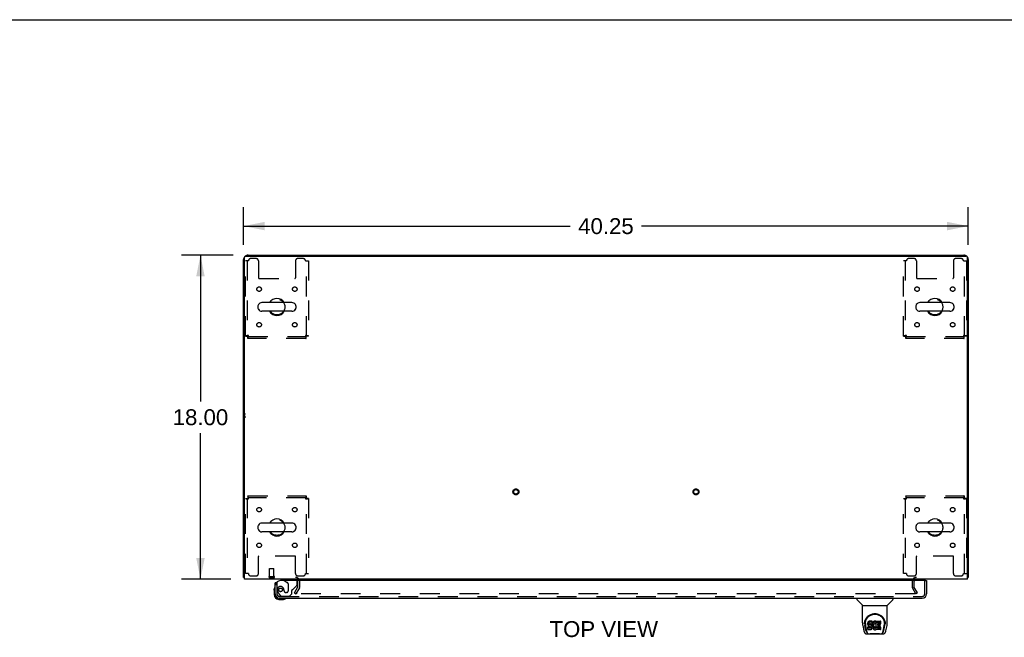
# Model space of a CAD drawing. Header units: inches. Extents: x 0 to 200, y 0 to 129.
# Tile 87 of 97: x 55 to 109, y 95 to 129. Entities that reach past the tile are written whole.
import ezdxf

# ---------------------------------------------------------------- set-up
doc = ezdxf.new("R2010")
doc.units = ezdxf.units.IN
doc.header["$LTSCALE"] = 11
doc.header["$MEASUREMENT"] = 0
doc.linetypes.add('HIDDEN', pattern=[0.2, 0.1, -0.1])
doc.layers.get('0').update_dxf_attribs({"linetype": 'CONTINUOUS'})
for name, color, linetype in [('DEFAULT_2', 8, 'HIDDEN'), ('DIMENSIONS', 7, 'CONTINUOUS'), ('DOOR_ASSEMBLY', 7, 'CONTINUOUS'), ('WITNESSMARKS', 7, 'CONTINUOUS')]:
    doc.layers.add(name, color=color, linetype=linetype)
doc.styles.get("Standard").update_dxf_attribs({"font": 'arial.ttf'})
doc.dimstyles.new('DIMSTYLE_1', dxfattribs={"dimtxt": 0.882353, "dimasz": 1.176471, "dimexe": 0.09, "dimexo": 0.07, "dimgap": 0.0375, "dimtad": 0, "dimtih": 1, "dimtoh": 1, "dimzin": 4, "dimdsep": 46, "dimtxsty": 'Standard', "dimblk": '_FILLED', "dimblk1": '_FILLED', "dimblk2": '_FILLED', "dimcen": 0.09, "dimadec": 3, "dimazin": 1, "dimtfac": 1, "dimtdec": 3, "dimtofl": 0, "dimtmove": 0, "dimatfit": 3, "dimldrblk": '_FILLED', "dimfxl": 0, "dimtolj": 1, "dimtzin": 4, "dimarcsym": 0})

# ---------------------------------------------------------------- blocks, each defined once
blk = doc.blocks.new('_FILLED')
at = {"color": 0, "linetype": 'ByBlock'}
blk.add_solid([(0, 0), (-1, 0.2), (-1, -0.2)], dxfattribs=at)
blk = doc.blocks.new('*D1')
at = {"layer": 'DIMENSIONS', "color": 2, "linetype": 'Continuous'}
for p, q in [((67.118, 116.906), (67.118, 119.004)), ((107.368, 116.906), (107.368, 119.004)), ((67.118, 117.945), (85.26, 117.945)), ((107.368, 117.945), (89.226, 117.945))]:
    blk.add_line(p, q, dxfattribs=at)
at = {"layer": 'DIMENSIONS', "color": 2, "linetype": 'Continuous', "xscale": 1.1764705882, "yscale": 1.1764705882, "zscale": 1.1764705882, "rotation": 180}
blk.add_blockref('_FILLED', (67.118, 117.945), dxfattribs=at)
at = {"layer": 'DIMENSIONS', "color": 2, "linetype": 'Continuous', "xscale": 1.1764705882, "yscale": 1.1764705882, "zscale": 1.1764705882}
blk.add_blockref('_FILLED', (107.368, 117.945), dxfattribs=at)
at = {"layer": 'DIMENSIONS', "color": 2, "linetype": 'Continuous', "insert": (87.243, 118.386), "char_height": 0.8824, "width": 3.08332, "attachment_point": 2, "line_spacing_factor": 0.9}
blk.add_mtext('40.25', dxfattribs=at)
blk = doc.blocks.new('*D7')
at = {"layer": 'DIMENSIONS', "color": 2, "linetype": 'Continuous'}
for p, q in [((66.541, 116.329), (63.665, 116.329)), ((64.724, 116.329), (64.724, 108.211)), ((64.724, 98.329), (64.724, 106.447)), ((66.406, 98.329), (63.665, 98.329))]:
    blk.add_line(p, q, dxfattribs=at)
at = {"layer": 'DIMENSIONS', "color": 2, "linetype": 'Continuous', "xscale": 1.1764705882, "yscale": 1.1764705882, "zscale": 1.1764705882}
for p, rotation in [((64.724, 116.329), 90), ((64.724, 98.329), 270)]:
    blk.add_blockref('_FILLED', p, dxfattribs=dict(at, rotation=rotation))
at = {"layer": 'DIMENSIONS', "color": 2, "linetype": 'Continuous', "insert": (64.724, 107.77), "char_height": 0.8824, "width": 3.08332, "attachment_point": 2, "line_spacing_factor": 0.9}
blk.add_mtext('18.00', dxfattribs=at)

msp = doc.modelspace()

# ---------------------------------------------------------------- linework, layer by layer
at = {"color": 7, "linetype": 'Continuous'}
for p, q in [((0, 129.412), (200, 129.412)), ((74.618, 116.329), (74.618, 116.277)), ((74.618, 116.329), (99.868, 116.329)), ((99.868, 116.329), (99.868, 116.277)), ((67.918, 113.518), (67.918, 113.39)), ((69.803, 113.696), (68.14, 113.696)), ((69.803, 113.213), (68.14, 113.213)), ((70.026, 113.518), (70.026, 113.39)), ((104.46, 113.518), (104.46, 113.39)), ((106.345, 113.696), (104.682, 113.696)), ((106.345, 113.213), (104.682, 113.213)), ((106.568, 113.518), (106.568, 113.39)), ((67.918, 101.268), (67.918, 101.14)), ((69.803, 101.446), (68.14, 101.446)), ((70.026, 101.268), (70.026, 101.14)), ((104.46, 101.268), (104.46, 101.14)), ((106.345, 101.446), (104.682, 101.446)), ((106.568, 101.268), (106.568, 101.14)), ((69.803, 100.963), (68.14, 100.963)), ((106.345, 100.963), (104.682, 100.963)), ((67.17, 98.433), (67.118, 98.433)), ((107.316, 98.433), (107.368, 98.433))]:
    msp.add_line(p, q, dxfattribs=at)
at = {"color": 3, "linetype": 'Continuous'}
for p, q in [((67.118, 98.433), (67.118, 116.083)), ((67.17, 98.329), (67.17, 116.217)), ((67.23, 116.277), (107.256, 116.277)), ((67.364, 116.329), (74.618, 116.329)), ((99.868, 116.329), (107.121, 116.329)), ((107.316, 98.329), (107.316, 116.217)), ((107.368, 116.083), (107.368, 98.433)), ((107.316, 98.329), (67.17, 98.329))]:
    msp.add_line(p, q, dxfattribs=at)
for points in [[(67.145, 98.419), (67.142, 98.42), (67.139, 98.42), (67.136, 98.421), (67.133, 98.422), (67.13, 98.422), (67.128, 98.423), (67.126, 98.424), (67.124, 98.425), (67.122, 98.426), (67.121, 98.427), (67.12, 98.428), (67.119, 98.429), (67.118, 98.43), (67.118, 98.432), (67.118, 98.433)], [(107.333, 98.417), (107.34, 98.419), (107.344, 98.42), (107.347, 98.42), (107.35, 98.421), (107.353, 98.422), (107.355, 98.422), (107.358, 98.423), (107.36, 98.424), (107.362, 98.425), (107.363, 98.426), (107.365, 98.427), (107.366, 98.428), (107.367, 98.429), (107.367, 98.43), (107.368, 98.432), (107.368, 98.433)], [(67.17, 98.413), (67.168, 98.414), (67.164, 98.415), (67.16, 98.416), (67.156, 98.417), (67.152, 98.417), (67.145, 98.419)], [(107.316, 98.413), (107.318, 98.414), (107.322, 98.415), (107.326, 98.416), (107.329, 98.417), (107.333, 98.417)]]:
    msp.add_lwpolyline(points, dxfattribs=at)
for centre, radius, start, end in [((67.364, 116.083), 0.246, 140.5521, 180), ((67.23, 116.217), 0.06, 90, 180), ((67.364, 116.083), 0.246, 90, 129.447), ((107.121, 116.083), 0.246, 50.553, 90), ((107.256, 116.217), 0.06, 0, 90), ((107.121, 116.083), 0.246, 0, 39.4479), ((69.996, 98.187), 0.142, 26.4775, 90), ((104.489, 98.187), 0.142, 90, 153.5225)]:
    msp.add_arc(centre, radius, start, end, dxfattribs=at)
at = {"color": 7, "linetype": 'Continuous'}
for centre, radius, start, end in [((68.972, 113.454), 0.475, 30.5571, 149.4429), ((105.514, 113.454), 0.475, 30.5571, 149.4429), ((68.043, 113.518), 0.125, 146.8152, 180), ((68.043, 113.39), 0.125, 180, 213.1848), ((68.14, 113.454), 0.241, 90, 146.8152), ((68.14, 113.454), 0.241, 213.1848, 270), ((68.972, 113.454), 0.475, 210.5571, 329.4429), ((69.803, 113.454), 0.241, 33.1848, 90), ((69.803, 113.454), 0.241, 270, 326.8152), ((69.901, 113.518), 0.125, 0, 33.1848), ((69.901, 113.39), 0.125, 326.8152, 360), ((104.585, 113.518), 0.125, 146.8152, 180), ((104.585, 113.39), 0.125, 180, 213.1848), ((104.682, 113.454), 0.241, 90, 146.8152), ((104.682, 113.454), 0.241, 213.1848, 270), ((105.514, 113.454), 0.475, 210.5571, 329.4429), ((106.345, 113.454), 0.241, 33.1848, 90), ((106.345, 113.454), 0.241, 270, 326.8152), ((106.443, 113.518), 0.125, 0, 33.1848), ((106.443, 113.39), 0.125, 326.8152, 360), ((68.043, 101.268), 0.125, 146.8152, 180), ((68.14, 101.204), 0.241, 90, 146.8152), ((68.972, 101.204), 0.475, 30.5571, 149.4429), ((69.803, 101.204), 0.241, 33.1848, 90), ((69.901, 101.268), 0.125, 0, 33.1848), ((104.585, 101.268), 0.125, 146.8152, 180), ((104.682, 101.204), 0.241, 90, 146.8152), ((105.514, 101.204), 0.475, 30.5571, 149.4429), ((106.345, 101.204), 0.241, 33.1848, 90), ((106.443, 101.268), 0.125, 0, 33.1848), ((68.043, 101.14), 0.125, 180, 213.1848), ((68.14, 101.204), 0.241, 213.1848, 270), ((68.972, 101.204), 0.475, 210.5571, 329.4429), ((69.803, 101.204), 0.241, 270, 326.8152), ((69.901, 101.14), 0.125, 326.8152, 360), ((104.585, 101.14), 0.125, 180, 213.1848), ((104.682, 101.204), 0.241, 213.1848, 270), ((105.514, 101.204), 0.475, 210.5571, 329.4429), ((106.345, 101.204), 0.241, 270, 326.8152), ((106.443, 101.14), 0.125, 326.8152, 360)]:
    msp.add_arc(centre, radius, start, end, dxfattribs=at)
at = {"layer": 'DEFAULT_2', "color": 8, "linetype": 'HIDDEN'}
for p, q in [((67.222, 111.838), (67.222, 116.017)), ((67.389, 116.017), (67.222, 116.017)), ((67.326, 116.017), (67.326, 111.838)), ((67.816, 116.142), (67.514, 116.142)), ((67.941, 116.017), (67.941, 115.072)), ((70.003, 116.017), (70.003, 115.072)), ((70.43, 116.142), (70.128, 116.142)), ((70.555, 116.017), (70.722, 116.017)), ((70.618, 111.838), (70.618, 116.017)), ((70.722, 116.017), (70.722, 111.838)), ((103.931, 116.017), (103.764, 116.017)), ((103.764, 111.838), (103.764, 116.017)), ((103.868, 116.017), (103.868, 111.838)), ((104.358, 116.142), (104.056, 116.142)), ((104.483, 116.017), (104.483, 115.072)), ((106.545, 116.017), (106.545, 115.072)), ((106.972, 116.142), (106.67, 116.142)), ((107.097, 116.017), (107.264, 116.017)), ((107.16, 111.838), (107.16, 116.017)), ((107.264, 116.017), (107.264, 111.838)), ((67.971, 115.042), (69.973, 115.042)), ((104.513, 115.042), (106.515, 115.042)), ((67.222, 111.838), (67.326, 111.838)), ((67.356, 111.704), (67.356, 111.808)), ((67.356, 111.808), (70.588, 111.808)), ((70.588, 111.704), (67.356, 111.704)), ((70.588, 111.704), (70.588, 111.808)), ((70.722, 111.838), (70.618, 111.838)), ((103.764, 111.838), (103.868, 111.838)), ((103.898, 111.808), (107.13, 111.808)), ((103.898, 111.704), (103.898, 111.808)), ((107.13, 111.704), (103.898, 111.704)), ((107.13, 111.704), (107.13, 111.808)), ((107.264, 111.838), (107.16, 111.838)), ((67.222, 98.642), (67.222, 102.82)), ((67.222, 102.82), (67.326, 102.82)), ((67.326, 102.82), (67.326, 98.642)), ((67.356, 102.954), (67.356, 102.85)), ((67.356, 102.954), (70.588, 102.954)), ((70.588, 102.85), (67.356, 102.85)), ((70.588, 102.954), (70.588, 102.85)), ((70.618, 98.642), (70.618, 102.82)), ((70.722, 102.82), (70.618, 102.82)), ((70.722, 102.82), (70.722, 98.642)), ((103.764, 102.82), (103.868, 102.82)), ((103.764, 98.642), (103.764, 102.82)), ((103.868, 102.82), (103.868, 98.642)), ((103.898, 102.954), (107.13, 102.954)), ((103.898, 102.954), (103.898, 102.85)), ((107.13, 102.85), (103.898, 102.85)), ((107.13, 102.954), (107.13, 102.85)), ((107.264, 102.82), (107.16, 102.82)), ((107.16, 98.642), (107.16, 102.82)), ((107.264, 102.82), (107.264, 98.642)), ((67.941, 98.642), (67.941, 99.587)), ((69.973, 99.617), (67.971, 99.617)), ((70.003, 98.642), (70.003, 99.587)), ((104.483, 98.642), (104.483, 99.587)), ((106.515, 99.617), (104.513, 99.617)), ((106.545, 98.642), (106.545, 99.587)), ((67.389, 98.642), (67.222, 98.642)), ((67.514, 98.517), (67.816, 98.517)), ((68.539, 98.476), (68.823, 98.476)), ((68.539, 98.433), (68.823, 98.433)), ((68.557, 98.476), (68.557, 98.923)), ((68.567, 98.933), (68.795, 98.933)), ((68.805, 98.476), (68.805, 98.923)), ((70.128, 98.517), (70.43, 98.517)), ((70.555, 98.642), (70.722, 98.642)), ((103.931, 98.642), (103.764, 98.642)), ((104.056, 98.517), (104.358, 98.517)), ((106.67, 98.517), (106.972, 98.517)), ((107.097, 98.642), (107.264, 98.642)), ((69.938, 97.569), (70.134, 97.908)), ((70.139, 97.925), (70.139, 98.187)), ((70.243, 97.925), (70.243, 98.187)), ((104.243, 98.187), (104.243, 97.925)), ((104.347, 98.187), (104.347, 97.925)), ((104.547, 97.569), (104.351, 97.908)), ((69.938, 97.569), (70.028, 97.517)), ((70.224, 97.856), (70.028, 97.517)), ((104.411, 97.517), (70.074, 97.517)), ((104.457, 97.517), (104.261, 97.856)), ((104.547, 97.569), (104.457, 97.517))]:
    msp.add_line(p, q, dxfattribs=at)
for points in [[(67.389, 111.871), (67.37, 111.869), (67.352, 111.866), (67.334, 111.864), (67.316, 111.862), (67.3, 111.859), (67.285, 111.857), (67.271, 111.855), (67.258, 111.852), (67.247, 111.85), (67.238, 111.848), (67.231, 111.845), (67.226, 111.843), (67.223, 111.84), (67.222, 111.838)], [(67.389, 111.871), (67.382, 111.869), (67.375, 111.866), (67.368, 111.864), (67.361, 111.862), (67.355, 111.859), (67.35, 111.857), (67.344, 111.855), (67.34, 111.852), (67.335, 111.85), (67.332, 111.848), (67.329, 111.845), (67.327, 111.843), (67.326, 111.84), (67.326, 111.838)], [(67.356, 111.704), (67.358, 111.705), (67.361, 111.708), (67.363, 111.713), (67.365, 111.721), (67.368, 111.73), (67.37, 111.741), (67.372, 111.753), (67.375, 111.767), (67.377, 111.782), (67.379, 111.799), (67.382, 111.816), (67.384, 111.834), (67.386, 111.852), (67.389, 111.871)], [(67.356, 111.808), (67.358, 111.808), (67.361, 111.81), (67.363, 111.812), (67.365, 111.814), (67.368, 111.818), (67.37, 111.822), (67.372, 111.827), (67.375, 111.832), (67.377, 111.838), (67.379, 111.844), (67.382, 111.85), (67.384, 111.857), (67.386, 111.864), (67.389, 111.871)], [(70.618, 111.838), (70.617, 111.84), (70.616, 111.843), (70.614, 111.845), (70.612, 111.848), (70.608, 111.85), (70.604, 111.852), (70.599, 111.855), (70.594, 111.857), (70.588, 111.859), (70.582, 111.862), (70.576, 111.864), (70.569, 111.866), (70.562, 111.869), (70.555, 111.871)], [(70.555, 111.871), (70.557, 111.852), (70.56, 111.834), (70.562, 111.816), (70.564, 111.799), (70.567, 111.782), (70.569, 111.767), (70.571, 111.753), (70.574, 111.741), (70.576, 111.73), (70.578, 111.721), (70.581, 111.713), (70.583, 111.708), (70.585, 111.705), (70.588, 111.704)], [(70.722, 111.838), (70.721, 111.84), (70.718, 111.843), (70.712, 111.845), (70.705, 111.848), (70.696, 111.85), (70.685, 111.852), (70.673, 111.855), (70.659, 111.857), (70.644, 111.859), (70.627, 111.862), (70.61, 111.864), (70.592, 111.866), (70.573, 111.869), (70.555, 111.871)], [(70.555, 111.871), (70.557, 111.864), (70.56, 111.857), (70.562, 111.85), (70.564, 111.844), (70.567, 111.838), (70.569, 111.832), (70.571, 111.827), (70.574, 111.822), (70.576, 111.818), (70.578, 111.814), (70.581, 111.812), (70.583, 111.81), (70.585, 111.808), (70.588, 111.808)], [(103.931, 111.871), (103.912, 111.869), (103.894, 111.866), (103.876, 111.864), (103.858, 111.862), (103.842, 111.859), (103.827, 111.857), (103.813, 111.855), (103.8, 111.852), (103.789, 111.85), (103.78, 111.848), (103.773, 111.845), (103.768, 111.843), (103.765, 111.84), (103.764, 111.838)], [(103.931, 111.871), (103.924, 111.869), (103.917, 111.866), (103.91, 111.864), (103.903, 111.862), (103.897, 111.859), (103.892, 111.857), (103.886, 111.855), (103.882, 111.852), (103.877, 111.85), (103.874, 111.848), (103.871, 111.845), (103.869, 111.843), (103.868, 111.84), (103.868, 111.838)], [(103.898, 111.704), (103.9, 111.705), (103.903, 111.708), (103.905, 111.713), (103.907, 111.721), (103.91, 111.73), (103.912, 111.741), (103.914, 111.753), (103.917, 111.767), (103.919, 111.782), (103.921, 111.799), (103.924, 111.816), (103.926, 111.834), (103.928, 111.852), (103.931, 111.871)], [(103.898, 111.808), (103.9, 111.808), (103.903, 111.81), (103.905, 111.812), (103.907, 111.814), (103.91, 111.818), (103.912, 111.822), (103.914, 111.827), (103.917, 111.832), (103.919, 111.838), (103.921, 111.844), (103.924, 111.85), (103.926, 111.857), (103.928, 111.864), (103.931, 111.871)], [(107.264, 111.838), (107.263, 111.84), (107.26, 111.843), (107.254, 111.845), (107.247, 111.848), (107.238, 111.85), (107.227, 111.852), (107.215, 111.855), (107.201, 111.857), (107.186, 111.859), (107.169, 111.862), (107.152, 111.864), (107.134, 111.866), (107.115, 111.869), (107.097, 111.871)], [(107.097, 111.871), (107.099, 111.864), (107.102, 111.857), (107.104, 111.85), (107.106, 111.844), (107.109, 111.838), (107.111, 111.832), (107.113, 111.827), (107.116, 111.822), (107.118, 111.818), (107.12, 111.814), (107.123, 111.812), (107.125, 111.81), (107.127, 111.808), (107.13, 111.808)], [(107.16, 111.838), (107.159, 111.84), (107.158, 111.843), (107.156, 111.845), (107.154, 111.848), (107.15, 111.85), (107.146, 111.852), (107.141, 111.855), (107.136, 111.857), (107.13, 111.859), (107.124, 111.862), (107.118, 111.864), (107.111, 111.866), (107.104, 111.869), (107.097, 111.871)], [(107.097, 111.871), (107.099, 111.852), (107.102, 111.834), (107.104, 111.816), (107.106, 111.799), (107.109, 111.782), (107.111, 111.767), (107.113, 111.753), (107.116, 111.741), (107.118, 111.73), (107.12, 111.721), (107.123, 111.713), (107.125, 111.708), (107.127, 111.705), (107.13, 111.704)], [(67.222, 102.82), (67.223, 102.818), (67.226, 102.815), (67.231, 102.813), (67.238, 102.811), (67.247, 102.808), (67.258, 102.806), (67.271, 102.804), (67.285, 102.801), (67.3, 102.799), (67.316, 102.797), (67.334, 102.794), (67.352, 102.792), (67.37, 102.789), (67.389, 102.787)], [(67.326, 102.82), (67.326, 102.818), (67.327, 102.815), (67.329, 102.813), (67.332, 102.811), (67.335, 102.808), (67.34, 102.806), (67.344, 102.804), (67.35, 102.801), (67.355, 102.799), (67.361, 102.797), (67.368, 102.794), (67.375, 102.792), (67.382, 102.789), (67.389, 102.787)], [(67.389, 102.787), (67.386, 102.806), (67.384, 102.824), (67.382, 102.842), (67.379, 102.86), (67.377, 102.876), (67.375, 102.891), (67.372, 102.905), (67.37, 102.918), (67.368, 102.928), (67.365, 102.938), (67.363, 102.945), (67.361, 102.95), (67.358, 102.953), (67.356, 102.954)], [(67.389, 102.787), (67.386, 102.794), (67.384, 102.801), (67.382, 102.808), (67.379, 102.814), (67.377, 102.821), (67.375, 102.826), (67.372, 102.832), (67.37, 102.836), (67.368, 102.84), (67.365, 102.844), (67.363, 102.847), (67.361, 102.849), (67.358, 102.85), (67.356, 102.85)], [(70.588, 102.954), (70.585, 102.953), (70.583, 102.95), (70.581, 102.945), (70.578, 102.938), (70.576, 102.928), (70.574, 102.918), (70.571, 102.905), (70.569, 102.891), (70.567, 102.876), (70.564, 102.86), (70.562, 102.842), (70.56, 102.824), (70.557, 102.806), (70.555, 102.787)], [(70.588, 102.85), (70.585, 102.85), (70.583, 102.849), (70.581, 102.847), (70.578, 102.844), (70.576, 102.84), (70.574, 102.836), (70.571, 102.832), (70.569, 102.826), (70.567, 102.821), (70.564, 102.814), (70.562, 102.808), (70.56, 102.801), (70.557, 102.794), (70.555, 102.787)], [(70.555, 102.787), (70.562, 102.789), (70.569, 102.792), (70.576, 102.794), (70.582, 102.797), (70.588, 102.799), (70.594, 102.801), (70.599, 102.804), (70.604, 102.806), (70.608, 102.808), (70.612, 102.811), (70.614, 102.813), (70.616, 102.815), (70.617, 102.818), (70.618, 102.82)], [(70.555, 102.787), (70.573, 102.789), (70.592, 102.792), (70.61, 102.794), (70.627, 102.797), (70.644, 102.799), (70.659, 102.801), (70.673, 102.804), (70.685, 102.806), (70.696, 102.808), (70.705, 102.811), (70.712, 102.813), (70.718, 102.815), (70.721, 102.818), (70.722, 102.82)], [(103.764, 102.82), (103.765, 102.818), (103.768, 102.815), (103.773, 102.813), (103.78, 102.811), (103.789, 102.808), (103.8, 102.806), (103.813, 102.804), (103.827, 102.801), (103.842, 102.799), (103.858, 102.797), (103.876, 102.794), (103.894, 102.792), (103.912, 102.789), (103.931, 102.787)], [(103.868, 102.82), (103.868, 102.818), (103.869, 102.815), (103.871, 102.813), (103.874, 102.811), (103.877, 102.808), (103.882, 102.806), (103.886, 102.804), (103.892, 102.801), (103.897, 102.799), (103.903, 102.797), (103.91, 102.794), (103.917, 102.792), (103.924, 102.789), (103.931, 102.787)], [(103.931, 102.787), (103.928, 102.806), (103.926, 102.824), (103.924, 102.842), (103.921, 102.86), (103.919, 102.876), (103.917, 102.891), (103.914, 102.905), (103.912, 102.918), (103.91, 102.928), (103.907, 102.938), (103.905, 102.945), (103.903, 102.95), (103.9, 102.953), (103.898, 102.954)], [(103.931, 102.787), (103.928, 102.794), (103.926, 102.801), (103.924, 102.808), (103.921, 102.814), (103.919, 102.821), (103.917, 102.826), (103.914, 102.832), (103.912, 102.836), (103.91, 102.84), (103.907, 102.844), (103.905, 102.847), (103.903, 102.849), (103.9, 102.85), (103.898, 102.85)], [(107.13, 102.954), (107.127, 102.953), (107.125, 102.95), (107.123, 102.945), (107.12, 102.938), (107.118, 102.928), (107.116, 102.918), (107.113, 102.905), (107.111, 102.891), (107.109, 102.876), (107.106, 102.86), (107.104, 102.842), (107.102, 102.824), (107.099, 102.806), (107.097, 102.787)], [(107.13, 102.85), (107.127, 102.85), (107.125, 102.849), (107.123, 102.847), (107.12, 102.844), (107.118, 102.84), (107.116, 102.836), (107.113, 102.832), (107.111, 102.826), (107.109, 102.821), (107.106, 102.814), (107.104, 102.808), (107.102, 102.801), (107.099, 102.794), (107.097, 102.787)], [(107.097, 102.787), (107.115, 102.789), (107.134, 102.792), (107.152, 102.794), (107.169, 102.797), (107.186, 102.799), (107.201, 102.801), (107.215, 102.804), (107.227, 102.806), (107.238, 102.808), (107.247, 102.811), (107.254, 102.813), (107.26, 102.815), (107.263, 102.818), (107.264, 102.82)], [(107.097, 102.787), (107.104, 102.789), (107.111, 102.792), (107.118, 102.794), (107.124, 102.797), (107.13, 102.799), (107.136, 102.801), (107.141, 102.804), (107.146, 102.806), (107.15, 102.808), (107.154, 102.811), (107.156, 102.813), (107.158, 102.815), (107.159, 102.818), (107.16, 102.82)], [(70.056, 97.542), (70.056, 97.54), (70.055, 97.538), (70.055, 97.537), (70.054, 97.535), (70.054, 97.534)], [(70.054, 97.534), (70.054, 97.533), (70.055, 97.531), (70.055, 97.53), (70.056, 97.528), (70.056, 97.526), (70.057, 97.525), (70.058, 97.523), (70.06, 97.522), (70.061, 97.521), (70.063, 97.52)], [(70.074, 97.517), (70.072, 97.517), (70.07, 97.517), (70.068, 97.517), (70.066, 97.518), (70.065, 97.519), (70.063, 97.52)], [(104.431, 97.534), (104.431, 97.533), (104.431, 97.531), (104.431, 97.53), (104.43, 97.528), (104.429, 97.526), (104.428, 97.525), (104.427, 97.523), (104.426, 97.522), (104.424, 97.521), (104.423, 97.52), (104.421, 97.519), (104.419, 97.518), (104.417, 97.517), (104.415, 97.517), (104.413, 97.517), (104.411, 97.517)], [(104.429, 97.542), (104.43, 97.54), (104.431, 97.538), (104.431, 97.537), (104.431, 97.535), (104.431, 97.534)]]:
    msp.add_lwpolyline(points, dxfattribs=at)
for centre, radius in [((67.982, 114.444), 0.125), ((69.961, 114.444), 0.125), ((104.524, 114.444), 0.125), ((106.503, 114.444), 0.125), ((68.972, 113.454), 0.438), ((105.514, 113.454), 0.438), ((67.982, 112.465), 0.125), ((69.961, 112.465), 0.125), ((104.524, 112.465), 0.125), ((106.503, 112.465), 0.125), ((82.243, 103.183), 0.164), ((82.243, 103.183), 0.124), ((92.243, 103.183), 0.164), ((92.243, 103.183), 0.124), ((67.982, 102.194), 0.125), ((69.961, 102.194), 0.125), ((104.524, 102.194), 0.125), ((106.503, 102.194), 0.125), ((68.972, 101.204), 0.438), ((105.514, 101.204), 0.438), ((67.982, 100.215), 0.125), ((69.961, 100.215), 0.125), ((104.524, 100.215), 0.125), ((106.503, 100.215), 0.125)]:
    msp.add_circle(centre, radius, dxfattribs=at)
for centre, radius, start, end in [((67.514, 116.017), 0.125, 90, 180), ((67.816, 116.017), 0.125, 0, 90), ((70.128, 116.017), 0.125, 90, 180), ((70.43, 116.017), 0.125, 0, 90), ((104.056, 116.017), 0.125, 90, 180), ((104.358, 116.017), 0.125, 0, 90), ((106.67, 116.017), 0.125, 90, 180), ((106.972, 116.017), 0.125, 0, 90), ((67.971, 115.072), 0.03, 180, 270), ((69.973, 115.072), 0.03, 270, 360), ((104.513, 115.072), 0.03, 180, 270), ((106.515, 115.072), 0.03, 270, 360), ((67.971, 99.587), 0.03, 90, 180), ((69.973, 99.587), 0.03, 0, 90), ((104.513, 99.587), 0.03, 90, 180), ((106.515, 99.587), 0.03, 0, 90), ((67.514, 98.642), 0.125, 180, 270), ((67.816, 98.642), 0.125, 270, 360), ((68.539, 98.455), 0.0215, 90, 270), ((68.567, 98.923), 0.01, 90, 180), ((68.795, 98.923), 0.01, 0, 90), ((68.823, 98.455), 0.0215, 270, 90), ((69.996, 98.187), 0.246, 0, 90), ((70.128, 98.642), 0.125, 180, 270), ((70.43, 98.642), 0.125, 270, 360), ((104.056, 98.642), 0.125, 180, 270), ((104.489, 98.187), 0.246, 90, 180), ((104.358, 98.642), 0.125, 270, 360), ((106.67, 98.642), 0.125, 180, 270), ((106.972, 98.642), 0.125, 270, 360), ((69.996, 98.187), 0.142, 0, 26.4775), ((70.106, 97.925), 0.033, 330, 360), ((70.106, 97.925), 0.137, 330, 360), ((104.38, 97.925), 0.137, 180, 210), ((104.489, 98.187), 0.142, 153.5225, 180), ((104.38, 97.925), 0.033, 180, 210)]:
    msp.add_arc(centre, radius, start, end, dxfattribs=at)
at = {"layer": 'DOOR_ASSEMBLY', "color": 3, "linetype": 'Continuous'}
for p, q in [((68.868, 97.518), (68.868, 98.125)), ((104.993, 98.25), (69.16, 98.25)), ((105.055, 98.25), (105.055, 97.518)), ((69.114, 97.271), (104.809, 97.271))]:
    msp.add_line(p, q, dxfattribs=at)
at = {"layer": 'DOOR_ASSEMBLY', "color": 7, "linetype": 'Continuous'}
for p, q in [((68.943, 98.125), (68.868, 98.125)), ((69.31, 98.329), (69.31, 98.29)), ((69.31, 98.29), (69.379, 98.25)), ((104.993, 98.25), (105.055, 98.25)), ((68.808, 97.73), (68.811, 97.768)), ((68.808, 97.73), (68.808, 97.474)), ((68.868, 97.518), (68.868, 97.474)), ((69.071, 97.271), (69.114, 97.271)), ((69.071, 97.211), (69.327, 97.211)), ((69.365, 97.214), (69.327, 97.211)), ((101.176, 97.271), (101.176, 97.209)), ((101.486, 96.883), (101.188, 97.181)), ((101.491, 96.877), (102.869, 96.877)), ((101.491, 95.905), (101.491, 96.877)), ((102.869, 95.906), (102.869, 96.877)), ((102.875, 96.883), (103.173, 97.181)), ((103.184, 97.271), (103.184, 97.209)), ((101.506, 95.762), (101.572, 95.457)), ((101.609, 95.851), (101.609, 95.85)), ((101.617, 95.937), (101.615, 95.873)), ((101.679, 95.485), (101.626, 95.755)), ((101.653, 95.864), (101.653, 95.84)), ((101.663, 95.743), (101.72, 95.45)), ((101.796, 95.909), (101.794, 95.885)), ((101.794, 95.819), (101.794, 95.885)), ((101.796, 95.842), (101.794, 95.819)), ((101.794, 95.819), (101.795, 95.795)), ((101.795, 95.795), (101.799, 95.771)), ((101.801, 95.932), (101.796, 95.909)), ((101.796, 95.842), (101.796, 95.909)), ((101.801, 95.866), (101.796, 95.842)), ((101.799, 95.771), (101.807, 95.749)), ((101.81, 95.955), (101.801, 95.932)), ((101.801, 95.866), (101.801, 95.932)), ((101.81, 95.888), (101.801, 95.866)), ((101.807, 95.749), (101.82, 95.729)), ((101.824, 95.975), (101.81, 95.955)), ((101.81, 95.888), (101.81, 95.955)), ((101.824, 95.908), (101.81, 95.888)), ((101.82, 95.729), (101.836, 95.711)), ((101.833, 95.983), (101.824, 95.975)), ((101.824, 95.908), (101.824, 95.975)), ((101.833, 95.916), (101.824, 95.908)), ((101.842, 95.989), (101.833, 95.983)), ((101.833, 95.916), (101.833, 95.983)), ((101.842, 95.922), (101.833, 95.916)), ((101.836, 95.711), (101.856, 95.698)), ((101.864, 95.999), (101.842, 95.989)), ((101.842, 95.922), (101.842, 95.989)), ((101.864, 95.932), (101.842, 95.922)), ((101.856, 95.698), (101.867, 95.694)), ((101.887, 96.006), (101.864, 95.999)), ((101.864, 95.932), (101.864, 95.999)), ((101.887, 95.939), (101.864, 95.932)), ((101.865, 95.807), (101.866, 95.822)), ((101.866, 95.799), (101.865, 95.807)), ((101.866, 95.822), (101.868, 95.837)), ((101.866, 95.799), (101.866, 95.822)), ((101.868, 95.792), (101.866, 95.799)), ((101.868, 95.837), (101.871, 95.844)), ((101.868, 95.792), (101.868, 95.837)), ((101.873, 95.786), (101.868, 95.792)), ((101.871, 95.844), (101.877, 95.848)), ((101.873, 95.786), (101.873, 95.845)), ((101.879, 95.782), (101.873, 95.786)), ((101.877, 95.848), (101.891, 95.853)), ((101.879, 95.848), (101.878, 95.849)), ((101.893, 95.844), (101.879, 95.848)), ((101.879, 95.782), (101.879, 95.848)), ((101.893, 95.778), (101.879, 95.782)), ((102.027, 96.006), (101.887, 96.006)), ((101.887, 95.939), (101.887, 96.006)), ((102.027, 95.939), (101.887, 95.939)), ((101.891, 95.853), (101.906, 95.854)), ((101.917, 95.845), (101.893, 95.844)), ((101.893, 95.778), (101.893, 95.844)), ((101.917, 95.778), (101.893, 95.778)), ((101.906, 95.854), (102.019, 95.854)), ((101.941, 95.844), (101.917, 95.845)), ((101.917, 95.778), (101.917, 95.845)), ((101.941, 95.777), (101.917, 95.778)), ((101.965, 95.839), (101.941, 95.844)), ((101.941, 95.777), (101.941, 95.844)), ((101.965, 95.772), (101.941, 95.777)), ((101.976, 95.834), (101.965, 95.839)), ((101.965, 95.772), (101.965, 95.839)), ((101.976, 95.767), (101.965, 95.772)), ((101.986, 95.827), (101.976, 95.834)), ((101.976, 95.767), (101.976, 95.834)), ((101.986, 95.76), (101.976, 95.767)), ((102.003, 95.81), (101.986, 95.827)), ((101.986, 95.76), (101.986, 95.827)), ((102.003, 95.744), (101.986, 95.76)), ((102.016, 95.79), (102.003, 95.81)), ((102.003, 95.744), (102.003, 95.81)), ((102.016, 95.724), (102.003, 95.744)), ((102.025, 95.768), (102.016, 95.79)), ((102.016, 95.724), (102.016, 95.79)), ((102.025, 95.701), (102.016, 95.724)), ((102.019, 95.854), (102.025, 95.855)), ((102.025, 95.855), (102.026, 95.86)), ((102.026, 95.764), (102.025, 95.768)), ((102.025, 95.701), (102.025, 95.768)), ((102.032, 95.678), (102.025, 95.701)), ((102.026, 95.86), (102.028, 95.873)), ((102.031, 95.842), (102.026, 95.798)), ((102.026, 95.731), (102.026, 95.798)), ((102.031, 95.775), (102.026, 95.731)), ((102.026, 95.731), (102.027, 95.709)), ((102.028, 95.963), (102.027, 96.006)), ((102.027, 95.939), (102.027, 96.006)), ((102.028, 95.896), (102.027, 95.939)), ((102.027, 95.709), (102.03, 95.687)), ((102.028, 95.896), (102.028, 95.963)), ((102.028, 95.873), (102.028, 95.896)), ((102.035, 95.864), (102.031, 95.842)), ((102.031, 95.775), (102.031, 95.842)), ((102.035, 95.797), (102.031, 95.775)), ((102.041, 95.885), (102.035, 95.864)), ((102.035, 95.797), (102.035, 95.864)), ((102.041, 95.819), (102.035, 95.797)), ((102.05, 95.906), (102.041, 95.885)), ((102.041, 95.819), (102.041, 95.885)), ((102.05, 95.839), (102.041, 95.819)), ((102.061, 95.926), (102.05, 95.906)), ((102.05, 95.839), (102.05, 95.906)), ((102.061, 95.859), (102.05, 95.839)), ((102.073, 95.944), (102.061, 95.926)), ((102.061, 95.859), (102.061, 95.926)), ((102.073, 95.877), (102.061, 95.859)), ((102.088, 95.961), (102.073, 95.944)), ((102.073, 95.877), (102.073, 95.944)), ((102.088, 95.894), (102.073, 95.877)), ((102.104, 95.976), (102.088, 95.961)), ((102.088, 95.894), (102.088, 95.961)), ((102.104, 95.909), (102.088, 95.894)), ((102.1, 95.773), (102.096, 95.747)), ((102.096, 95.747), (102.096, 95.72)), ((102.096, 95.72), (102.097, 95.706)), ((102.097, 95.706), (102.097, 95.747)), ((102.097, 95.706), (102.1, 95.694)), ((102.099, 95.766), (102.1, 95.76)), ((102.103, 95.786), (102.1, 95.773)), ((102.1, 95.76), (102.11, 95.736)), ((102.1, 95.694), (102.1, 95.76)), ((102.109, 95.798), (102.103, 95.786)), ((102.123, 95.989), (102.104, 95.976)), ((102.104, 95.909), (102.104, 95.976)), ((102.123, 95.922), (102.104, 95.909)), ((102.123, 95.821), (102.109, 95.798)), ((102.11, 95.736), (102.124, 95.713)), ((102.11, 95.669), (102.11, 95.736)), ((102.143, 95.998), (102.123, 95.989)), ((102.123, 95.922), (102.123, 95.989)), ((102.143, 95.931), (102.123, 95.922)), ((102.132, 95.831), (102.123, 95.821)), ((102.124, 95.713), (102.132, 95.702)), ((102.124, 95.646), (102.124, 95.713)), ((102.142, 95.839), (102.132, 95.831)), ((102.132, 95.702), (102.143, 95.694)), ((102.132, 95.636), (102.132, 95.702)), ((102.167, 95.849), (102.142, 95.839)), ((102.165, 96.002), (102.143, 95.998)), ((102.143, 95.931), (102.143, 95.998)), ((102.165, 95.936), (102.143, 95.931)), ((102.187, 96.005), (102.165, 96.002)), ((102.165, 95.936), (102.165, 96.002)), ((102.187, 95.938), (102.165, 95.936)), ((102.18, 95.853), (102.167, 95.849)), ((102.194, 95.853), (102.18, 95.853)), ((102.187, 96.005), (102.21, 96.004)), ((102.187, 95.938), (102.187, 96.005)), ((102.21, 95.937), (102.187, 95.938)), ((102.207, 95.849), (102.194, 95.853)), ((102.219, 95.844), (102.207, 95.849)), ((102.221, 96.003), (102.21, 96.004)), ((102.21, 95.937), (102.21, 96.004)), ((102.221, 95.936), (102.21, 95.937)), ((102.231, 95.999), (102.221, 96.003)), ((102.221, 95.936), (102.221, 96.003)), ((102.231, 95.932), (102.221, 95.936)), ((102.251, 95.915), (102.225, 95.847)), ((102.25, 95.987), (102.231, 95.999)), ((102.231, 95.932), (102.231, 95.999)), ((102.25, 95.92), (102.231, 95.932)), ((102.231, 95.69), (102.242, 95.697)), ((102.242, 95.697), (102.242, 95.631)), ((102.25, 95.987), (102.25, 95.92)), ((102.252, 95.984), (102.252, 95.92)), ((102.26, 96.004), (102.497, 96.004)), ((102.26, 95.612), (102.26, 96.004)), ((102.26, 95.937), (102.497, 95.937)), ((102.33, 95.849), (102.33, 95.782)), ((102.497, 95.854), (102.335, 95.854)), ((102.335, 95.844), (102.466, 95.844)), ((102.335, 95.778), (102.466, 95.778)), ((102.47, 95.7), (102.47, 95.84)), ((102.501, 95.858), (102.501, 96)), ((102.641, 95.45), (102.697, 95.739)), ((102.682, 95.485), (102.735, 95.755)), ((102.697, 95.74), (102.698, 95.743)), ((102.744, 95.937), (102.745, 95.873)), ((102.751, 95.85), (102.751, 95.851)), ((102.789, 95.457), (102.854, 95.762)), ((101.696, 95.303), (102.665, 95.303)), ((101.737, 95.381), (101.73, 95.381)), ((101.736, 95.386), (101.739, 95.376)), ((101.74, 95.375), (101.739, 95.376)), ((101.782, 95.303), (101.776, 95.303)), ((101.782, 95.303), (101.781, 95.303)), ((101.797, 95.533), (101.797, 95.674)), ((101.86, 95.679), (101.801, 95.679)), ((101.801, 95.612), (101.801, 95.679)), ((101.86, 95.613), (101.801, 95.612)), ((101.802, 95.528), (101.946, 95.528)), ((101.921, 95.68), (101.86, 95.679)), ((101.86, 95.613), (101.86, 95.679)), ((101.921, 95.613), (101.86, 95.613)), ((101.867, 95.694), (101.879, 95.692)), ((101.879, 95.692), (101.927, 95.692)), ((101.936, 95.681), (101.921, 95.68)), ((101.921, 95.613), (101.921, 95.68)), ((101.936, 95.614), (101.921, 95.613)), ((101.927, 95.692), (101.934, 95.691)), ((101.934, 95.691), (101.941, 95.688)), ((101.943, 95.684), (101.936, 95.681)), ((101.936, 95.614), (101.936, 95.681)), ((101.943, 95.617), (101.936, 95.614)), ((101.941, 95.688), (101.947, 95.684)), ((101.945, 95.686), (101.943, 95.684)), ((101.943, 95.617), (101.943, 95.684)), ((101.948, 95.623), (101.943, 95.617)), ((101.946, 95.528), (101.957, 95.529)), ((101.947, 95.684), (101.952, 95.678)), ((101.948, 95.623), (101.948, 95.682)), ((101.958, 95.635), (101.948, 95.623)), ((101.952, 95.678), (101.959, 95.664)), ((101.957, 95.529), (101.969, 95.533)), ((101.958, 95.635), (101.958, 95.666)), ((101.96, 95.642), (101.958, 95.635)), ((101.959, 95.664), (101.961, 95.649)), ((101.96, 95.642), (101.96, 95.654)), ((101.961, 95.649), (101.96, 95.642)), ((101.969, 95.533), (101.988, 95.547)), ((101.988, 95.547), (102.005, 95.564)), ((102.005, 95.564), (102.012, 95.574)), ((102.012, 95.574), (102.018, 95.585)), ((102.018, 95.585), (102.026, 95.607)), ((102.026, 95.607), (102.032, 95.63)), ((102.03, 95.687), (102.035, 95.665)), ((102.034, 95.654), (102.032, 95.678)), ((102.032, 95.63), (102.034, 95.654)), ((102.034, 95.654), (102.034, 95.669)), ((102.035, 95.665), (102.042, 95.644)), ((102.042, 95.644), (102.063, 95.604)), ((102.063, 95.604), (102.076, 95.586)), ((102.076, 95.586), (102.091, 95.569)), ((102.091, 95.569), (102.107, 95.554)), ((102.1, 95.694), (102.11, 95.669)), ((102.107, 95.554), (102.125, 95.541)), ((102.11, 95.669), (102.124, 95.646)), ((102.124, 95.646), (102.132, 95.636)), ((102.125, 95.541), (102.135, 95.535)), ((102.132, 95.636), (102.143, 95.627)), ((102.135, 95.535), (102.145, 95.532)), ((102.143, 95.694), (102.154, 95.686)), ((102.143, 95.627), (102.143, 95.694)), ((102.143, 95.627), (102.154, 95.619)), ((102.145, 95.532), (102.167, 95.526)), ((102.154, 95.686), (102.166, 95.681)), ((102.154, 95.619), (102.154, 95.686)), ((102.154, 95.619), (102.166, 95.615)), ((102.166, 95.681), (102.179, 95.679)), ((102.166, 95.615), (102.166, 95.681)), ((102.166, 95.615), (102.179, 95.612)), ((102.167, 95.526), (102.189, 95.524)), ((102.179, 95.679), (102.193, 95.679)), ((102.179, 95.612), (102.179, 95.679)), ((102.179, 95.612), (102.193, 95.612)), ((102.189, 95.524), (102.211, 95.527)), ((102.193, 95.679), (102.206, 95.68)), ((102.193, 95.612), (102.193, 95.679)), ((102.193, 95.612), (102.206, 95.614)), ((102.206, 95.68), (102.219, 95.685)), ((102.206, 95.614), (102.206, 95.68)), ((102.206, 95.614), (102.219, 95.618)), ((102.211, 95.527), (102.232, 95.534)), ((102.219, 95.685), (102.231, 95.69)), ((102.219, 95.618), (102.219, 95.685)), ((102.219, 95.618), (102.231, 95.623)), ((102.231, 95.623), (102.231, 95.69)), ((102.231, 95.623), (102.242, 95.631)), ((102.232, 95.534), (102.251, 95.545)), ((102.248, 95.696), (102.26, 95.679)), ((102.248, 95.63), (102.26, 95.612)), ((102.262, 95.545), (102.251, 95.545)), ((102.251, 95.545), (102.251, 95.545)), ((102.262, 95.532), (102.262, 95.545)), ((102.497, 95.528), (102.266, 95.528)), ((102.331, 95.691), (102.331, 95.613)), ((102.466, 95.695), (102.336, 95.695)), ((102.336, 95.676), (102.497, 95.676)), ((102.336, 95.609), (102.497, 95.609)), ((102.502, 95.532), (102.502, 95.671)), ((102.58, 95.303), (102.579, 95.303)), ((102.621, 95.376), (102.625, 95.386)), ((102.621, 95.375), (102.621, 95.376)), ((102.63, 95.381), (102.623, 95.381))]:
    msp.add_line(p, q, dxfattribs=at)
at = {"layer": 'DOOR_ASSEMBLY', "color": 8, "linetype": 'HIDDEN'}
for p, q in [((68.972, 98.125), (68.972, 97.518)), ((69.94, 98.329), (69.31, 98.329)), ((69.379, 98.25), (69.548, 98.152)), ((69.598, 98.066), (69.598, 97.686)), ((69.848, 97.76), (70.068, 97.979)), ((70.097, 98.05), (70.097, 98.172)), ((104.951, 97.518), (104.951, 98.25)), ((69.046, 97.574), (69.148, 97.43)), ((69.114, 97.375), (104.809, 97.375)), ((69.212, 97.396), (69.664, 97.396)), ((69.369, 97.686), (69.369, 97.675)), ((69.5, 97.588), (69.467, 97.588)), ((69.664, 97.396), (69.79, 97.522)), ((69.79, 97.522), (69.79, 97.701))]:
    msp.add_line(p, q, dxfattribs=at)
at = {"layer": 'DOOR_ASSEMBLY', "color": 7, "linetype": 'Continuous'}
for points in [[(101.61, 95.863), (101.612, 95.905), (101.619, 95.955), (101.63, 96.001), (101.644, 96.046), (101.661, 96.087), (101.681, 96.127), (101.703, 96.164), (101.728, 96.199), (101.755, 96.232), (101.785, 96.262), (101.816, 96.29), (101.85, 96.316), (101.886, 96.339), (101.923, 96.36), (101.963, 96.378), (102.004, 96.393), (102.047, 96.405), (102.091, 96.414), (102.136, 96.419), (102.181, 96.421), (102.226, 96.419), (102.27, 96.414), (102.314, 96.405), (102.357, 96.393), (102.398, 96.378), (102.438, 96.36), (102.475, 96.339), (102.511, 96.316), (102.545, 96.29), (102.576, 96.262), (102.606, 96.231), (102.633, 96.198), (102.658, 96.163), (102.68, 96.126), (102.7, 96.087), (102.717, 96.045), (102.731, 96.001), (102.742, 95.954), (102.749, 95.904), (102.751, 95.863)], [(101.653, 95.864), (101.654, 95.884), (101.655, 95.908), (101.658, 95.932), (101.662, 95.956), (101.666, 95.979), (101.672, 96.002), (101.679, 96.025), (101.686, 96.047), (101.695, 96.069), (101.704, 96.09), (101.715, 96.11), (101.726, 96.13), (101.737, 96.149), (101.749, 96.167), (101.762, 96.184), (101.775, 96.201), (101.789, 96.216), (101.803, 96.231), (101.817, 96.246), (101.832, 96.259), (101.847, 96.272), (101.862, 96.284), (101.878, 96.295), (101.893, 96.306), (101.909, 96.315), (101.925, 96.324), (101.941, 96.333), (101.957, 96.341), (101.972, 96.348), (101.988, 96.354), (102.004, 96.36), (102.02, 96.366), (102.036, 96.37), (102.052, 96.375), (102.068, 96.378), (102.084, 96.382), (102.1, 96.384), (102.116, 96.387), (102.132, 96.388), (102.148, 96.39), (102.164, 96.39), (102.18, 96.391), (102.195, 96.39), (102.211, 96.39), (102.227, 96.388), (102.243, 96.387), (102.259, 96.385), (102.275, 96.382), (102.291, 96.379), (102.307, 96.375), (102.323, 96.371), (102.339, 96.366), (102.355, 96.361), (102.371, 96.355), (102.387, 96.348), (102.403, 96.341), (102.419, 96.333), (102.435, 96.325), (102.451, 96.316), (102.467, 96.306), (102.482, 96.296), (102.497, 96.284), (102.513, 96.272), (102.528, 96.26), (102.543, 96.246), (102.557, 96.232), (102.571, 96.217), (102.585, 96.201), (102.598, 96.185), (102.611, 96.167), (102.623, 96.149), (102.635, 96.13), (102.646, 96.111), (102.656, 96.09), (102.665, 96.069), (102.674, 96.048), (102.682, 96.026), (102.688, 96.003), (102.694, 95.98), (102.699, 95.956), (102.703, 95.932), (102.705, 95.908), (102.707, 95.884), (102.707, 95.864)], [(101.491, 95.905), (101.492, 95.873), (101.495, 95.833), (101.501, 95.793), (101.506, 95.762)], [(101.609, 95.851), (101.609, 95.856), (101.61, 95.863)], [(101.653, 95.84), (101.654, 95.824), (101.655, 95.796), (101.658, 95.768), (101.663, 95.743)], [(102.698, 95.743), (102.699, 95.746), (102.699, 95.75), (102.7, 95.752), (102.7, 95.755), (102.701, 95.759), (102.701, 95.762), (102.702, 95.765), (102.702, 95.769), (102.703, 95.772), (102.703, 95.776), (102.704, 95.78), (102.704, 95.784), (102.705, 95.788), (102.705, 95.792), (102.705, 95.796), (102.706, 95.8), (102.706, 95.805), (102.706, 95.809), (102.707, 95.814), (102.707, 95.818), (102.707, 95.823), (102.707, 95.828), (102.707, 95.833), (102.707, 95.838), (102.707, 95.864)], [(102.751, 95.863), (102.751, 95.856), (102.751, 95.851)], [(102.854, 95.762), (102.86, 95.793), (102.865, 95.832), (102.868, 95.872), (102.869, 95.906)], [(101.572, 95.457), (101.574, 95.444), (101.579, 95.426), (101.584, 95.409), (101.589, 95.394), (101.595, 95.38), (101.601, 95.368), (101.608, 95.357), (101.615, 95.346), (101.623, 95.336), (101.632, 95.327), (101.642, 95.319), (101.654, 95.313), (101.666, 95.308), (101.679, 95.304), (101.692, 95.303), (101.696, 95.303)], [(101.72, 95.45), (101.722, 95.438), (101.725, 95.424), (101.729, 95.411), (101.732, 95.398), (101.736, 95.386)], [(101.74, 95.375), (101.745, 95.363), (101.751, 95.35), (101.757, 95.339), (101.764, 95.33), (101.771, 95.322), (101.78, 95.315), (101.789, 95.31), (101.798, 95.305), (101.808, 95.303), (101.816, 95.303)], [(101.801, 95.679), (101.801, 95.679), (101.8, 95.679), (101.8, 95.679), (101.799, 95.679), (101.799, 95.678), (101.799, 95.678), (101.798, 95.678), (101.798, 95.677), (101.798, 95.677), (101.797, 95.677), (101.797, 95.676), (101.797, 95.676), (101.797, 95.675), (101.797, 95.674)], [(101.801, 95.612), (101.801, 95.612), (101.8, 95.612), (101.8, 95.612), (101.799, 95.612), (101.799, 95.611), (101.799, 95.611), (101.798, 95.611), (101.798, 95.611), (101.798, 95.61), (101.797, 95.61), (101.797, 95.609), (101.797, 95.609), (101.797, 95.608), (101.797, 95.608)], [(101.897, 95.303), (101.917, 95.303), (101.939, 95.305), (101.963, 95.307), (101.987, 95.31), (102.013, 95.312), (102.04, 95.315), (102.067, 95.318), (102.096, 95.32), (102.125, 95.322), (102.154, 95.323), (102.183, 95.323), (102.212, 95.323), (102.241, 95.322), (102.27, 95.32), (102.298, 95.318), (102.324, 95.315), (102.351, 95.312), (102.376, 95.309), (102.4, 95.307), (102.422, 95.305), (102.444, 95.303), (102.464, 95.303)], [(101.897, 95.303), (101.919, 95.303), (101.946, 95.305), (101.973, 95.307), (102.001, 95.31), (102.03, 95.313), (102.059, 95.316), (102.089, 95.318), (102.119, 95.32), (102.149, 95.321), (102.18, 95.322), (102.21, 95.321), (102.241, 95.32), (102.271, 95.318), (102.301, 95.316), (102.33, 95.313), (102.359, 95.31), (102.387, 95.307), (102.415, 95.305), (102.441, 95.303), (102.464, 95.303)], [(102.545, 95.303), (102.552, 95.303), (102.562, 95.305), (102.572, 95.31), (102.581, 95.315), (102.589, 95.322), (102.596, 95.33), (102.603, 95.339), (102.609, 95.35), (102.616, 95.363), (102.621, 95.375)], [(102.625, 95.386), (102.628, 95.398), (102.632, 95.411), (102.635, 95.424), (102.638, 95.438), (102.641, 95.45)], [(102.665, 95.303), (102.668, 95.303), (102.681, 95.304), (102.694, 95.307), (102.706, 95.312), (102.718, 95.319), (102.728, 95.327), (102.737, 95.336), (102.746, 95.346), (102.753, 95.356), (102.759, 95.367), (102.765, 95.38), (102.771, 95.394), (102.776, 95.409), (102.781, 95.425), (102.786, 95.444), (102.789, 95.457)]]:
    msp.add_lwpolyline(points, dxfattribs=at)
at = {"layer": 'DOOR_ASSEMBLY', "color": 8, "linetype": 'HIDDEN'}
msp.add_circle((69.172, 97.738), 0.101, dxfattribs=at)
at = {"layer": 'DOOR_ASSEMBLY', "color": 3, "linetype": 'Continuous'}
for centre, radius, start, end in [((69.16, 98), 0.25, 90, 180), ((104.993, 98.23), 0.02, 0, 90), ((69.114, 97.518), 0.246, 180, 270), ((104.809, 97.518), 0.246, 270, 360)]:
    msp.add_arc(centre, radius, start, end, dxfattribs=at)
at = {"layer": 'DOOR_ASSEMBLY', "color": 8, "linetype": 'HIDDEN'}
for centre, radius, start, end in [((69.172, 97.738), 0.187, 17.8482, 196.8439), ((69.498, 98.066), 0.1, 0, 59.908), ((69.997, 98.05), 0.1, 315, 360), ((69.94, 98.172), 0.157, 0, 29.8303), ((69.114, 97.518), 0.142, 180, 270), ((69.362, 97.796), 0.386, 196.8439, 215.1), ((69.212, 97.475), 0.079, 215.1, 270), ((68.976, 97.675), 0.393, 1.6599, 17.9298), ((69.467, 97.686), 0.098, 180, 270), ((69.5, 97.686), 0.098, 270, 360), ((69.829, 97.701), 0.039, 111.6096, 180), ((69.778, 97.83), 0.1, 291.6096, 315), ((104.809, 97.518), 0.142, 270, 360)]:
    msp.add_arc(centre, radius, start, end, dxfattribs=at)
at = {"layer": 'DOOR_ASSEMBLY', "color": 7, "linetype": 'Continuous'}
for centre, radius, start, end in [((69.94, 98.172), 0.157, 29.8303, 90), ((69.058, 97.73), 0.25, 149.1101, 180), ((69.071, 97.474), 0.263, 180, 270), ((68.856, 97.851), 0.015, 96.3796, 149.1101), ((68.853, 97.851), 0.015, 0, 83.6204), ((69.071, 97.474), 0.203, 180, 270), ((69.327, 97.461), 0.25, 270, 300.8899), ((69.448, 97.256), 0.015, 6.3796, 90), ((69.448, 97.259), 0.015, 300.8899, 353.6204), ((101.216, 97.209), 0.0394, 180, 225), ((101.499, 96.897), 0.0197, 225, 262.5), ((102.861, 96.897), 0.0197, 277.5, 315), ((103.145, 97.209), 0.0394, 315, 360)]:
    msp.add_arc(centre, radius, start, end, dxfattribs=at)
for centre, major_axis, ratio, start_param, end_param in [((102.18, 95.864), (0, 0.565), 0.999848, 1.137008, 1.76365), ((102.221, 95.849), (0, 0.00448), 1, -3.557718, -1.937287), ((102.244, 95.694), (0.00448, 0), 1, 1.570796, 2.222579), ((102.244, 95.694), (0, 0.00448), 1, -0.975826, 0), ((102.247, 95.984), (0.00448, 0), 1, 0.003891, 0.905353), ((102.247, 95.917), (0, 0.00448), 1, -1.566955, -0.665444), ((102.247, 95.917), (0.00448, 0), 1, -0.366491, 0.003842), ((102.335, 95.849), (0, 0.00448), 1, 0, 1.570796), ((102.335, 95.782), (0, 0.00448), 1, -4.712389, -3.141593), ((102.335, 95.849), (0.00448, 0), 1, -2.747552, -2.072978), ((102.335, 95.849), (0, 0.00448), 1, -3.643774, -3.141593), ((102.466, 95.84), (0.00448, 0), 1, 0, 1.570796), ((102.466, 95.773), (0.00448, 0), 1, 0, 1.570796), ((102.466, 95.7), (0.00448, 0), 1, -1.570796, 0), ((102.497, 96), (0, 0.00448), 1, -1.570796, 0), ((102.497, 95.933), (0, 0.00448), 1, -1.570796, 0), ((102.497, 95.858), (0, 0.00448), 1, -3.141593, -1.570796), ((102.18, 95.864), (0, 0.565), 0.999848, 4.519536, 5.145564), ((101.736, 95.736), (0.007, 0.354), 0.213027, -3.923008, -3.13761), ((101.802, 95.533), (0.00483, 0), 1, 3.141593, 4.712389), ((102.244, 95.627), (0.00448, 0), 1, 1.570796, 2.222579), ((102.244, 95.627), (0, 0.00448), 1, -0.975826, 0), ((102.266, 95.532), (0.00448, 0), 1, -3.141593, -1.570796), ((102.336, 95.691), (0, 0.00448), 1, 0, 1.570796), ((102.336, 95.68), (0, 0.00448), 1, -4.712389, -3.141593), ((102.336, 95.613), (0, 0.00448), 1, -4.712389, -3.141593), ((102.497, 95.671), (0.00448, 0), 1, 0, 1.570796), ((102.497, 95.604), (0.00448, 0), 1, 0, 1.570796), ((102.497, 95.532), (0.00448, 0), 1, -1.570796, 0), ((102.624, 95.736), (-0.007, 0.354), 0.213027, -3.145575, -2.360177)]:
    msp.add_ellipse(centre, major_axis=major_axis, ratio=ratio, start_param=start_param, end_param=end_param, dxfattribs=at)
at = {"layer": 'WITNESSMARKS', "color": 40, "linetype": 'Continuous'}
for p, q in [((67.17, 107.517), (67.232, 107.517)), ((67.17, 107.392), (67.232, 107.392)), ((67.17, 107.329), (67.232, 107.329))]:
    msp.add_line(p, q, dxfattribs=at)

# ---------------------------------------------------------------- texts
at = {"layer": 'DIMENSIONS', "color": 2, "linetype": 'Continuous', "insert": (87.123, 96), "char_height": 0.8824, "width": 6.01246, "attachment_point": 2, "line_spacing_factor": 0.9}
msp.add_mtext('TOP VIEW', dxfattribs=at)

# ---------------------------------------------------------------- dimensions: what is measured, and where the dimension line sits
at = {"layer": 'DIMENSIONS', "color": 2, "linetype": 'Continuous'}
for base, p1, p2, angle, picture, middle in [((67.118, 117.945), (107.368, 119.074), (67.118, 119.074), 180, '*D1', (87.223, 117.94)), ((64.724, 98.329), (66.611, 116.329), (66.476, 98.329), 270, '*D7', (64.761, 107.324))]:
    dim = msp.add_linear_dim(base=base, p1=p1, p2=p2, angle=angle, dimstyle='DIMSTYLE_1', dxfattribs=at)
    dim.commit()
    dim.dimension.update_dxf_attribs({"geometry": picture, "text_midpoint": middle, "dimtype": 160})

doc.saveas('drawing.dxf')
